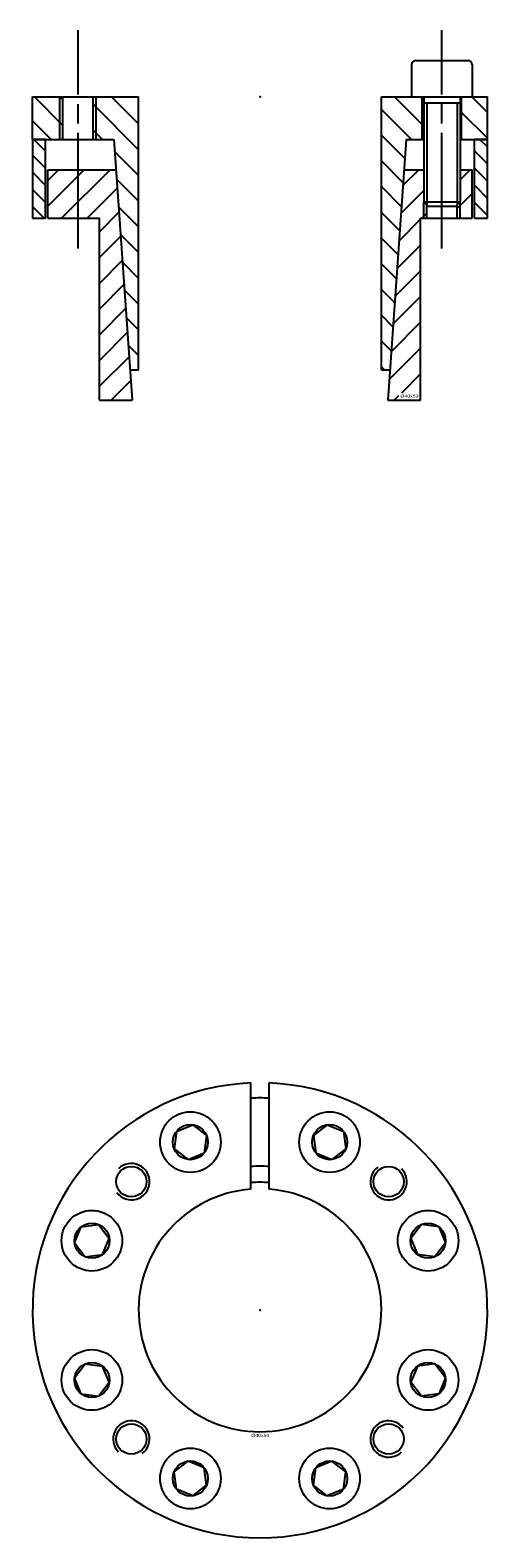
# Model space of a CAD drawing. Extents: x -38 to 38, y -38 to 211.
import ezdxf
from ezdxf.enums import TextEntityAlignment as Align

# ---------------------------------------------------------------- set-up
doc = ezdxf.new("R2010")
doc.units = 0
doc.linetypes.add('CADRA_CENTERLINE', pattern=[25.4, 19.05, -1.5875, 3.175, -1.5875])
doc.linetypes.add('CADRA_SOLID', pattern=[0])
doc.layers.get('0').update_dxf_attribs({"color": 112, "linetype": 'CADRA_SOLID'})

# ---------------------------------------------------------------- blocks, each defined once
blk = doc.blocks.new('BLOCK1')
for p, q in [((-1.5, 19.96), (-1.5, 37.47)), ((1.5, 19.96), (1.5, 37.47)), ((-13.77, 29.47), (-11.1, 30.58)), ((-11.1, 30.58), (-8.81, 28.82)), ((11.1, 30.58), (8.81, 28.82)), ((11.1, 30.58), (13.77, 29.47)), ((-13.77, 29.47), (-14.15, 26.61)), ((-8.81, 28.82), (-9.19, 25.96)), ((8.81, 28.82), (9.19, 25.96)), ((13.77, 29.47), (14.15, 26.61)), ((-14.15, 26.61), (-11.86, 24.85)), ((-11.86, 24.85), (-9.19, 25.96)), ((9.19, 25.96), (11.86, 24.85)), ((14.15, 26.61), (11.86, 24.85)), ((-30.58, 11.1), (-29.47, 13.77)), ((-29.47, 13.77), (-26.61, 14.15)), ((-26.61, 14.15), (-24.85, 11.86)), ((26.61, 14.15), (24.85, 11.86)), ((29.47, 13.77), (26.61, 14.15)), ((29.47, 13.77), (30.58, 11.1)), ((-30.58, 11.1), (-28.82, 8.81)), ((-25.96, 9.19), (-24.85, 11.86)), ((24.85, 11.86), (25.96, 9.19)), ((30.58, 11.1), (28.82, 8.81)), ((-28.82, 8.81), (-25.96, 9.19)), ((28.82, 8.81), (25.96, 9.19)), ((-30.58, -11.1), (-28.82, -8.81)), ((-28.82, -8.81), (-25.96, -9.19)), ((-24.85, -11.86), (-25.96, -9.19)), ((25.96, -9.19), (24.85, -11.86)), ((28.82, -8.81), (25.96, -9.19)), ((30.58, -11.1), (28.82, -8.81)), ((-29.47, -13.77), (-30.58, -11.1)), ((-26.61, -14.15), (-24.85, -11.86)), ((26.61, -14.15), (24.85, -11.86)), ((30.58, -11.1), (29.47, -13.77)), ((-29.47, -13.77), (-26.61, -14.15)), ((29.47, -13.77), (26.61, -14.15)), ((-14.15, -26.61), (-11.86, -24.85)), ((-13.77, -29.47), (-14.15, -26.61)), ((-9.19, -25.96), (-11.86, -24.85)), ((-8.81, -28.82), (-9.19, -25.96)), ((8.81, -28.82), (9.19, -25.96)), ((11.86, -24.85), (9.19, -25.96)), ((14.15, -26.61), (11.86, -24.85)), ((13.77, -29.47), (14.15, -26.61)), ((-11.1, -30.58), (-13.77, -29.47)), ((-11.1, -30.58), (-8.81, -28.82)), ((11.1, -30.58), (8.81, -28.82)), ((13.77, -29.47), (11.1, -30.58))]:
    blk.add_line(p, q)
for centre, radius in [((-11.48, 27.72), 5), ((11.48, 27.72), 5), ((-11.48, 27.72), 2.89), ((11.48, 27.72), 2.89), ((-21.21, 21.21), 2.5), ((21.21, 21.21), 2.5), ((-27.72, 11.48), 5), ((27.72, 11.48), 5), ((-27.72, 11.48), 2.89), ((27.72, 11.48), 2.89), ((-27.72, -11.48), 5), ((27.72, -11.48), 5), ((-27.72, -11.48), 2.89), ((27.72, -11.48), 2.89), ((-21.21, -21.21), 2.5), ((21.21, -21.21), 2.5), ((-11.48, -27.72), 5), ((-11.48, -27.72), 2.89), ((11.48, -27.72), 5), ((11.48, -27.72), 2.89)]:
    blk.add_circle(centre, radius)
for centre, radius, start, end in [((0, 0), 37.5, 92.2924, 447.7076), ((0, 0), 35, 87.5437, 92.4563), ((-21.21, 21.21), 3, 216.4867, 495), ((0, 0), 23.75, 86.3797, 93.6203), ((21.21, 21.21), 3, 126.4867, 405), ((0, 0), 20.02, 94.298, 445.702), ((0, 0), 21.1, 85.9234, 94.0766), ((-21.21, -21.21), 3, 306.4867, 585), ((21.21, -21.21), 3, 36.4867, 315)]:
    blk.add_arc(centre, radius, start, end)
blk.add_point((0, 0))
blk.add_text('%%c40x53', height=0.5).set_placement((-1.44, -20.86), (1.55, -20.86), align=Align.FIT)
blk = doc.blocks.new('_X2')
for p, q in [((-37.27, -7), (-35.35, -8.92)), ((37.5, -8.23), (36.27, -7)), ((-35.35, -11.75), (-37.5, -9.6)), ((35.35, -8.91), (37.5, -11.06)), ((37.5, -13.89), (35.35, -11.74)), ((-37.5, -12.43), (-35.35, -14.58)), ((35.35, -14.57), (37.5, -16.72)), ((-35.35, -17.4), (-37.5, -15.25)), ((37.5, -19.54), (35.35, -17.39)), ((-37.5, -18.08), (-35.58, -20))]:
    blk.add_line(p, q)
blk = doc.blocks.new('_X1')
for p, q in [((-32.5, -4.7), (-37.2, 0)), ((-32.5, -0.46), (-32.96, 0)), ((-20.02, -0.21), (-20.23, 0)), ((37.5, -2.57), (34.93, 0)), ((-20.02, -8.7), (-27.5, -1.21)), ((-20.02, -4.46), (-24.47, 0)), ((24.96, -7), (20.02, -2.06)), ((26.75, -4.55), (22.2, 0)), ((26.75, -0.31), (26.44, 0)), ((-34.44, -7), (-37.5, -3.94)), ((37.5, -6.82), (33.25, -2.57)), ((-25.96, -7), (-27.5, -5.46)), ((23.88, -10.17), (20.02, -6.3)), ((33.44, -7), (33.25, -6.81)), ((-20.02, -12.94), (-23.97, -8.99)), ((23.61, -14.14), (20.02, -10.54)), ((-20.02, -17.18), (-23.65, -13.55)), ((23.33, -18.1), (20.02, -14.79)), ((-20.02, -21.43), (-23.33, -18.11)), ((23.05, -22.07), (20.02, -19.03)), ((-23.01, -22.67), (-20.02, -25.67)), ((22.78, -26.03), (20.02, -23.27)), ((-20.02, -29.91), (-22.69, -27.23)), ((22.5, -30), (20.02, -27.51)), ((-22.37, -31.8), (-20.02, -34.15)), ((22.22, -33.96), (20.02, -31.76)), ((-20.02, -38.4), (-22.05, -36.36)), ((21.94, -37.93), (20.02, -36)), ((-21.74, -40.92), (-20.02, -42.64)), ((21.67, -41.89), (20.02, -40.24)), ((20.53, -45), (20.02, -44.49))]:
    blk.add_line(p, q)
blk = doc.blocks.new('_X0')
for p, q in [((-33.21, -12), (-35, -13.79)), ((-28.97, -12), (-35, -18.03)), ((-24.73, -12), (-32.73, -20)), ((26.18, -12), (23.57, -14.61)), ((34.67, -12), (33, -13.67)), ((-23.54, -15.06), (-28.49, -20)), ((27, -15.43), (23.25, -19.17)), ((35, -15.91), (32.5, -18.41)), ((-23.27, -19.02), (-26.48, -22.24)), ((27.5, -19.17), (26.67, -20)), ((26.48, -20.18), (22.94, -23.73)), ((-22.99, -22.99), (-26.48, -26.48)), ((26.48, -24.43), (22.62, -28.29)), ((-22.71, -26.95), (-26.48, -30.73)), ((26.48, -28.67), (22.3, -32.86)), ((-22.43, -30.92), (-26.48, -34.97)), ((26.48, -32.91), (21.98, -37.42)), ((-22.16, -34.88), (-26.48, -39.21)), ((26.48, -37.15), (21.66, -41.98)), ((-21.88, -38.85), (-26.48, -43.46)), ((26.48, -41.4), (21.34, -46.54)), ((-21.6, -42.82), (-26.48, -47.7)), ((-21.33, -46.78), (-24.54, -50)), ((26.48, -45.64), (23.31, -48.81)), ((22.86, -49.26), (22.12, -50)), ((26.37, -50), (26.48, -49.88))]:
    blk.add_line(p, q)
blk = doc.blocks.new('BLOCK0')
at = {"linetype": 'CADRA_CENTERLINE'}
for p, q in [((-30, -25), (-30, 11)), ((30, -25), (30, 11))]:
    blk.add_line(p, q, dxfattribs=at)
for p, q in [((25, 5.3), (25, 0)), ((25.7, 6), (34.3, 6)), ((35, 5.3), (35, 0)), ((-37.5, -7), (-37.5, 0)), ((-37.5, 0), (-20.02, 0)), ((-33, -7), (-33, 0)), ((-32.5, -7), (-32.5, 0)), ((-27.5, -7), (-27.5, 0)), ((-27, -7), (-27, 0)), ((-20.02, -45), (-20.02, 0)), ((20.02, -45), (20.02, 0)), ((20.02, 0), (27, 0)), ((25, 0), (35, 0)), ((27, 0), (27, -17.3)), ((33, 0), (37.5, 0)), ((33, 0), (33, -17.3)), ((26.75, -7), (26.75, 0)), ((27, -1), (33, -1)), ((27.5, -1), (27.5, -17.8)), ((32.5, -1), (32.5, -17.8)), ((33.25, -7), (33.25, 0)), ((37.5, -7), (37.5, 0)), ((-37.5, -7), (-37.5, -20)), ((-35.35, -7), (-37.5, -7)), ((-37.5, -7), (-24.11, -7)), ((-35.35, -20), (-35.35, -7)), ((-24.11, -7), (-21.1, -50)), ((24.11, -7), (21.1, -50)), ((24.11, -7), (27, -7)), ((33, -7), (37.5, -7)), ((35.35, -20), (35.35, -7)), ((37.5, -7), (35.35, -7)), ((37.5, -20), (37.5, -7)), ((-35, -12), (-23.76, -12)), ((-35, -20), (-35, -12)), ((23.76, -12), (27, -12)), ((33, -12), (35, -12)), ((35, -20), (35, -12)), ((27, -20), (27, -17.3)), ((27, -17.3), (33, -17.3)), ((27, -17.3), (27.7, -18)), ((32.3, -18), (33, -17.3)), ((33, -20), (33, -17.3)), ((27.5, -20), (27.5, -17.8)), ((27.7, -18), (32.3, -18)), ((32.5, -20), (32.5, -17.8)), ((-37.5, -20), (-35.35, -20)), ((-35, -20), (-26.48, -20)), ((-26.48, -50), (-26.48, -20)), ((26.48, -20), (35, -20)), ((26.48, -50), (26.48, -20)), ((35.35, -20), (37.5, -20)), ((-21.45, -45), (-20.02, -45)), ((20.02, -45), (21.45, -45)), ((-26.48, -50), (-21.1, -50)), ((21.1, -50), (26.48, -50))]:
    blk.add_line(p, q)
for centre, start, end in [((25.7, 5.3), 90, 180), ((34.3, 5.3), 0, 90)]:
    blk.add_arc(centre, 0.7, start, end)
blk.add_point((0, 0))
for name in ['_X1', '_X2', '_X0']:
    blk.add_blockref(name, (0, 0))
blk.add_text('%%c40x53', height=0.5).set_placement((23.14, -49.56), (26.14, -49.56), align=Align.FIT)

msp = doc.modelspace()

# ---------------------------------------------------------------- block references
for name, p in [('BLOCK0', (0, 200)), ('BLOCK1', (0, 0))]:
    msp.add_blockref(name, p)

doc.saveas('drawing.dxf')
